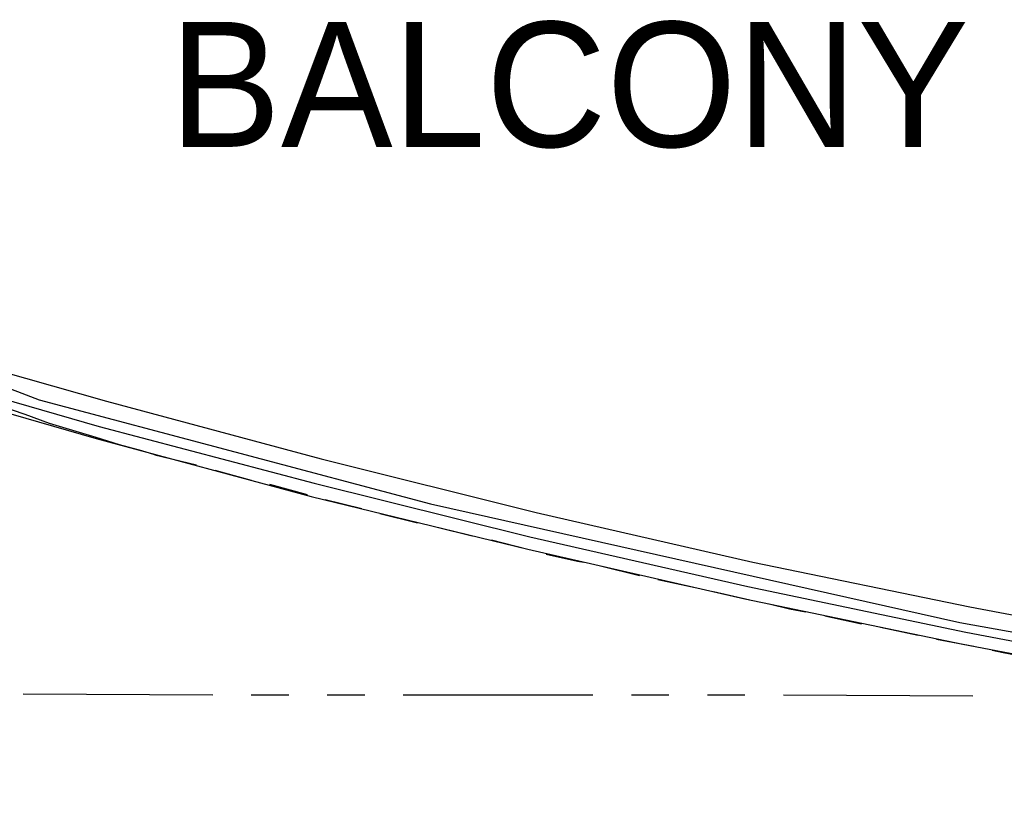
# Model space of a CAD drawing. Header units: feet. Extents: x -79 to 198, y -22 to 181.
# Tile 20 of 256: x 25 to 38, y 8 to 19. Entities that reach past the tile are written whole.
import ezdxf
from ezdxf.enums import TextEntityAlignment as Align

# ---------------------------------------------------------------- set-up
doc = ezdxf.new("R2010")
doc.units = ezdxf.units.FT
for name, color, linetype in [('A-AREA-UNIDAD', 30, 'CONTINUOUS'), ('A-LINEA', 7, 'CONTINUOUS'), ('A-TEXTO-PDF', 3, 'CONTINUOUS')]:
    doc.layers.add(name, color=color, linetype=linetype)

msp = doc.modelspace()

# ---------------------------------------------------------------- linework, layer by layer
at = {"layer": 'A-AREA-UNIDAD'}
msp.add_lwpolyline([(13.648, 18.0444), (14.528, 17.3156), (16.208, 16.5156), (17.04, 16.3556), (17.12, 14.88), (18.16, 14.88), (18.208, 15.52), (19.2, 15.52), (22.752, 14.3644), (23.328, 14.3644), (25.088, 13.6889), (30.24, 12.32), (37.2, 10.7556), (42.56, 9.7956), (42.848, 9.9556), (45.792, 9.8489), (45.84, 9.6356), (51.712, 8.9244)], dxfattribs=at)
at = {"layer": 'A-LINEA'}
for p, q in [((26.6133, 12.9644), (27.16, 12.8311)), ((27.4, 12.7644), (27.88, 12.6311)), ((28.12, 12.5778), (28.6133, 12.4444)), ((28.8533, 12.3778), (29.3333, 12.2578)), ((29.5733, 12.1911), (30.0667, 12.0711)), ((30.3067, 12.0178), (30.7867, 11.8978)), ((31.04, 11.8444), (31.52, 11.7244)), ((32.4933, 11.4978), (32.9867, 11.3778)), ((33.2267, 11.3244), (33.72, 11.2178)), ((33.96, 11.1644), (34.44, 11.0578)), ((35.4267, 10.8444), (35.9067, 10.7378)), ((36.16, 10.6978), (36.6533, 10.5911)), ((36.8933, 10.5378), (37.3867, 10.4444)), ((24.88, 9.8178), (27.3733, 9.8044)), ((27.88, 9.8044), (28.3733, 9.8044)), ((28.88, 9.8044), (29.3733, 9.8044)), ((29.88, 9.8044), (32.3733, 9.8044)), ((32.88, 9.8044), (33.3733, 9.8044)), ((33.88, 9.8044), (34.3733, 9.8044)), ((34.88, 9.8044), (37.3733, 9.7911))]:
    msp.add_line(p, q, dxfattribs=at)
for points in [[(14.36, 17.7111), (14.5867, 17.5644), (14.8267, 17.4178), (15.0933, 17.2711), (15.3733, 17.1244), (15.6533, 17.0044), (15.96, 16.8711), (16.2667, 16.7378), (16.5467, 16.6311), (16.84, 16.5111), (17.1333, 16.4044), (17.4267, 16.3111), (17.6, 16.2444), (20.3733, 15.3378), (23.16, 14.4711), (25.9733, 13.6711), (28.8, 12.9111), (31.6267, 12.2044), (34.48, 11.5511), (37.3333, 10.9644), (40.2133, 10.4178)], [(14.36, 17.7111), (14.5867, 17.5644), (14.8267, 17.4178), (15.0933, 17.2711), (15.3733, 17.1244), (15.6533, 17.0044), (15.96, 16.8711), (16.2667, 16.7378), (16.5467, 16.6311), (16.84, 16.5111), (17.1333, 16.4044), (17.4267, 16.3111), (17.6, 16.2444), (20.3733, 15.3378), (23.16, 14.4711), (25.9733, 13.6711), (28.8, 12.9111), (31.6267, 12.2044), (34.48, 11.5511), (37.3333, 10.9644), (40.2133, 10.4178)], [(14.1733, 17.4444), (14.4133, 17.2844), (14.6533, 17.1244), (14.9467, 16.9778), (15.2267, 16.8311), (15.52, 16.6978), (15.8267, 16.5644), (16.1333, 16.4311), (16.4267, 16.3244), (16.7333, 16.2044), (17.0267, 16.0978), (17.32, 15.9911), (17.4933, 15.9378), (20.2667, 15.0178), (23.0667, 14.1511), (25.88, 13.3378), (28.7067, 12.5911), (31.5467, 11.8844), (34.4133, 11.2311), (37.28, 10.6311), (40.1467, 10.0844)], [(14.1733, 17.4444), (14.4133, 17.2844), (14.6533, 17.1244), (14.9467, 16.9778), (15.2267, 16.8311), (15.52, 16.6978), (15.8267, 16.5644), (16.1333, 16.4311), (16.4267, 16.3244), (16.7333, 16.2044), (17.0267, 16.0978), (17.32, 15.9911), (17.4933, 15.9378), (20.2667, 15.0178), (23.0667, 14.1511), (25.88, 13.3378), (28.7067, 12.5911), (31.5467, 11.8844), (34.4133, 11.2311), (37.28, 10.6311), (40.1467, 10.0844)], [(14.32, 17.1378), (14.5733, 16.9911), (14.8667, 16.8311), (15.16, 16.6844), (15.4533, 16.5511), (15.76, 16.4044), (16.08, 16.2844), (16.3733, 16.1644), (16.6667, 16.0444), (16.9733, 15.9378), (17.2667, 15.8311), (17.44, 15.7778), (20.2267, 14.8578), (23.0267, 13.9911), (25.84, 13.1778), (28.6667, 12.4178), (31.52, 11.7244), (34.3733, 11.0711), (37.24, 10.4711), (40.12, 9.9244), (43.0133, 9.4311), (45.9067, 9.0044), (48.8133, 8.6178), (51.7333, 8.2978)], [(14.32, 17.1378), (14.5733, 16.9911), (14.8667, 16.8311), (15.16, 16.6844), (15.4533, 16.5511), (15.76, 16.4044), (16.08, 16.2844), (16.3733, 16.1644), (16.6667, 16.0444), (16.9733, 15.9378), (17.2667, 15.8311), (17.44, 15.7778), (20.2267, 14.8578), (23.0267, 13.9911), (25.84, 13.1778), (28.6667, 12.4178), (31.52, 11.7244), (34.3733, 11.0711), (37.24, 10.4711), (40.12, 9.9244), (43.0133, 9.4311), (45.9067, 9.0044), (48.8133, 8.6178), (51.7333, 8.2978)], [(14.32, 17.1378), (14.5733, 16.9911), (14.8667, 16.8311), (15.16, 16.6844), (15.4533, 16.5511), (15.76, 16.4044), (16.08, 16.2844), (16.3733, 16.1644), (16.6667, 16.0444), (16.9733, 15.9378), (17.2667, 15.8311), (17.44, 15.7778), (20.2267, 14.8578), (23.0267, 13.9911), (25.84, 13.1778), (28.6667, 12.4178), (31.52, 11.7244), (34.3733, 11.0711), (37.24, 10.4711), (40.12, 9.9244), (43.0133, 9.4311), (45.9067, 9.0044), (48.8133, 8.6178), (51.7333, 8.2978)], [(14.32, 17.1378), (14.5733, 16.9911), (14.8667, 16.8311), (15.16, 16.6844), (15.4533, 16.5511), (15.76, 16.4044), (16.08, 16.2844), (16.3733, 16.1644), (16.6667, 16.0444), (16.9733, 15.9378), (17.2667, 15.8311), (17.44, 15.7778), (20.2267, 14.8578), (23.0267, 13.9911), (25.84, 13.1778), (28.6667, 12.4178), (31.52, 11.7244), (34.3733, 11.0711), (37.24, 10.4711), (40.12, 9.9244), (43.0133, 9.4311), (45.9067, 9.0044), (48.8133, 8.6178), (51.7333, 8.2978)], [(26.6133, 12.9644), (26.44, 13.0178), (26.1467, 13.0978), (25.84, 13.1911), (25.5333, 13.2844), (25.2267, 13.3778), (24.9067, 13.4978), (24.5867, 13.6044)], [(31.76, 11.6578), (32.1733, 11.5644), (32.2533, 11.5511)], [(34.6933, 11.0044), (34.96, 10.9378), (35.1733, 10.8978)], [(37.6267, 10.3911), (37.7733, 10.3644), (38.12, 10.2978)]]:
    msp.add_lwpolyline(points, dxfattribs=at)

# ---------------------------------------------------------------- texts
at = {"layer": 'A-TEXTO-PDF'}
msp.add_text('BALCONY', height=1.646, dxfattribs=at).set_placement((32.0631, 17.0185), align=Align.CENTER)

doc.saveas('drawing.dxf')
